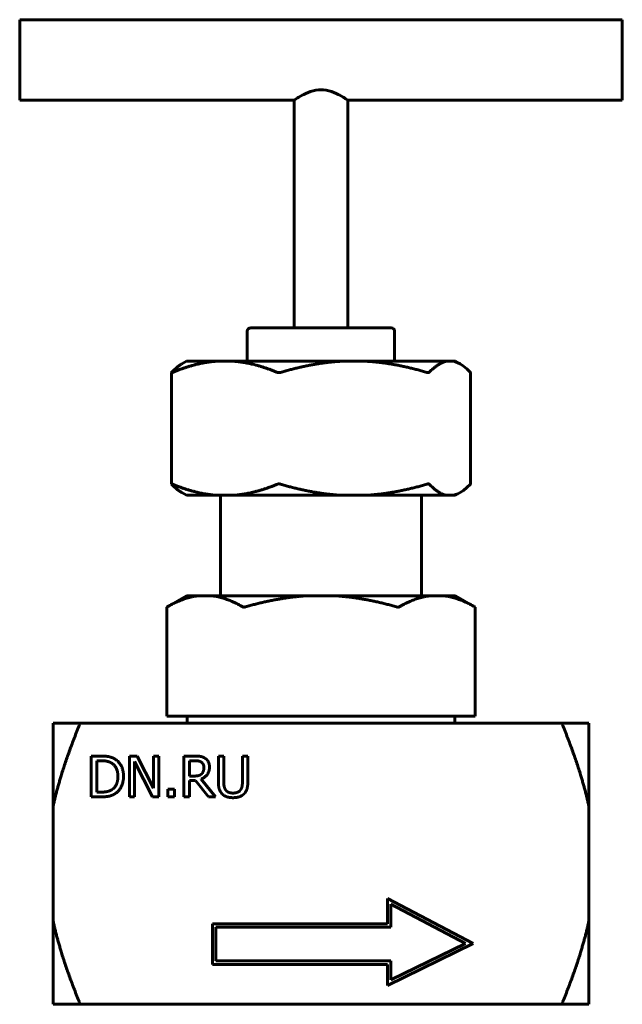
# Model space of a CAD drawing. Header units: millimetres. Extents: x 70 to 160, y 101 to 248.
import ezdxf

# ---------------------------------------------------------------- set-up
doc = ezdxf.new("R2010")
doc.units = ezdxf.units.MM
doc.linetypes.add('K5LT_BASIC', pattern=[0])
doc.layers.add('Системный слой (1)', color=7, linetype='Continuous', true_color=0x6c6c6c)

# ---------------------------------------------------------------- blocks, each defined once
blk = doc.blocks.new('U0')
at = {"layer": 'Системный слой (1)', "color": 143, "linetype": 'K5LT_BASIC', "lineweight": 60, "true_color": 0x33acca}
for p, q in [((69.89, 235.86), (110.89, 235.86)), ((118.89, 235.86), (159.89, 235.86))]:
    blk.add_line(p, q, dxfattribs=at)
blk = doc.blocks.new('U1')
at = {"layer": 'Системный слой (1)', "color": 143, "linetype": 'K5LT_BASIC', "lineweight": 60, "true_color": 0x33acca}
for p, q in [((69.89, 241.86), (69.89, 247.86)), ((69.89, 235.86), (69.89, 241.86))]:
    blk.add_line(p, q, dxfattribs=at)
blk = doc.blocks.new('U2')
at = {"layer": 'Системный слой (1)', "color": 143, "linetype": 'K5LT_BASIC', "lineweight": 60, "true_color": 0x33acca}
for p, q in [((92.56, 195.19), (92.56, 195.2)), ((92.56, 195.2), (92.56, 195.2)), ((92.56, 195.2), (92.57, 195.2)), ((92.56, 195.18), (92.56, 195.19)), ((92.57, 195.17), (92.56, 195.18)), ((92.56, 195.18), (92.56, 195.18)), ((92.56, 195.18), (92.56, 195.18)), ((92.57, 195.2), (92.57, 195.21)), ((92.57, 195.21), (92.58, 195.21)), ((92.57, 195.2), (92.57, 195.2)), ((92.57, 195.2), (92.57, 195.2)), ((92.58, 195.17), (92.57, 195.17)), ((92.57, 195.17), (92.57, 195.17)), ((92.57, 195.17), (92.57, 195.17)), ((92.57, 195.17), (92.57, 195.17)), ((92.61, 195.18), (92.58, 195.17)), ((92.64, 195.19), (92.61, 195.18)), ((92.65, 195.19), (92.64, 195.19)), ((92.66, 195.2), (92.65, 195.2)), ((92.65, 195.2), (92.65, 195.19)), ((92.7, 195.21), (92.66, 195.2)), ((92.66, 195.2), (92.66, 195.2))]:
    blk.add_line(p, q, dxfattribs=at)
blk = doc.blocks.new('U3')
at = {"layer": 'Системный слой (1)', "color": 143, "linetype": 'K5LT_BASIC', "lineweight": 60, "true_color": 0x33acca}
for p, q in [((92.56, 178.54), (92.57, 178.55)), ((92.56, 178.53), (92.56, 178.54)), ((92.56, 178.54), (92.56, 178.54)), ((92.57, 178.52), (92.56, 178.53)), ((92.56, 178.53), (92.56, 178.53)), ((92.56, 178.53), (92.56, 178.53)), ((92.56, 178.53), (92.56, 178.53)), ((92.56, 178.53), (92.56, 178.53)), ((92.57, 178.55), (92.57, 178.55)), ((92.57, 178.55), (92.58, 178.55)), ((92.58, 178.51), (92.57, 178.52)), ((92.58, 178.55), (92.58, 178.55)), ((92.58, 178.55), (92.59, 178.55)), ((92.59, 178.55), (92.61, 178.54)), ((92.61, 178.54), (92.66, 178.53)), ((92.66, 178.53), (92.66, 178.53)), ((92.66, 178.53), (92.67, 178.52)), ((92.67, 178.52), (92.67, 178.52)), ((92.67, 178.52), (92.69, 178.52)), ((92.69, 178.52), (92.7, 178.51))]:
    blk.add_line(p, q, dxfattribs=at)
blk = doc.blocks.new('U4')
at = {"layer": 'Системный слой (1)', "color": 143, "linetype": 'K5LT_BASIC', "lineweight": 60, "true_color": 0x33acca}
for p, q in [((136.17, 177.59), (136.68, 178)), ((136.68, 178), (137.21, 178.51)), ((134.66, 176.86), (135, 176.95)), ((135, 176.95), (135.34, 177.09)), ((135.34, 177.09), (135.68, 177.26)), ((135.68, 177.26), (136.17, 177.59))]:
    blk.add_line(p, q, dxfattribs=at)
blk = doc.blocks.new('U5')
at = {"layer": 'Системный слой (1)', "color": 143, "linetype": 'K5LT_BASIC', "lineweight": 60, "true_color": 0x33acca}
for p, q in [((135, 196.77), (134.66, 196.86)), ((135.34, 196.64), (135, 196.77)), ((135.68, 196.46), (135.34, 196.64)), ((136.17, 196.14), (135.68, 196.46)), ((136.68, 195.72), (136.17, 196.14)), ((137.21, 195.21), (136.68, 195.72))]:
    blk.add_line(p, q, dxfattribs=at)
blk = doc.blocks.new('U6')
at = {"layer": 'Системный слой (1)', "color": 143, "linetype": 'K5LT_BASIC', "lineweight": 60, "true_color": 0x33acca}
for p, q in [((159.89, 247.86), (159.89, 241.86)), ((159.89, 241.86), (159.89, 235.86))]:
    blk.add_line(p, q, dxfattribs=at)

msp = doc.modelspace()

# ---------------------------------------------------------------- linework, layer by layer
at = {"layer": 'Системный слой (1)', "color": 143, "linetype": 'K5LT_BASIC', "lineweight": 60, "true_color": 0x33acca}
for p, q in [((69.89, 247.86), (159.89, 247.86)), ((110.89, 201.86), (110.89, 235.86)), ((118.89, 201.86), (118.89, 235.86)), ((125.39, 201.86), (104.39, 201.86)), ((103.89, 196.86), (103.89, 201.36)), ((125.89, 196.86), (125.89, 201.36)), ((94.8, 196.86), (94.1, 196.46)), ((94.8, 196.86), (99.19, 196.86)), ((99.19, 196.86), (101.89, 196.86)), ((101.89, 196.86), (117.9, 196.86)), ((117.9, 196.86), (121.66, 196.86)), ((121.66, 196.86), (133.6, 196.86)), ((133.6, 196.86), (134.66, 196.86)), ((134.66, 196.86), (134.99, 196.86)), ((134.99, 196.86), (135.68, 196.46)), ((92.56, 178.54), (92.56, 195.18)), ((137.23, 178.54), (137.23, 195.18)), ((94.8, 176.86), (94.1, 177.26)), ((99.19, 176.86), (94.8, 176.86)), ((99.19, 176.86), (101.89, 176.86)), ((99.89, 161.86), (99.89, 176.86)), ((117.9, 176.86), (101.89, 176.86)), ((117.9, 176.86), (121.66, 176.86)), ((133.6, 176.86), (121.66, 176.86)), ((129.89, 161.86), (129.89, 176.86)), ((133.6, 176.86), (134.66, 176.86)), ((134.99, 176.86), (134.66, 176.86)), ((134.99, 176.86), (135.68, 177.26)), ((94.8, 161.86), (91.88, 160.17)), ((94.8, 161.86), (96.6, 161.86)), ((96.6, 161.86), (98.54, 161.86)), ((98.54, 161.86), (112.95, 161.86)), ((112.95, 161.86), (116.83, 161.86)), ((116.83, 161.86), (131.24, 161.86)), ((131.24, 161.86), (133.18, 161.86)), ((133.18, 161.86), (134.99, 161.86)), ((134.99, 161.86), (137.91, 160.17)), ((91.94, 160.21), (91.88, 160.17)), ((91.88, 143.86), (91.88, 160.17)), ((137.91, 160.17), (137.84, 160.21)), ((137.91, 143.86), (137.91, 160.17)), ((74.89, 130.48), (74.89, 142.86)), ((74.89, 142.86), (78.73, 142.86)), ((151.05, 142.86), (78.73, 142.86)), ((91.88, 143.86), (91.94, 143.86)), ((91.94, 143.86), (97.57, 143.86)), ((94.89, 142.86), (94.89, 143.86)), ((97.57, 143.86), (103.2, 143.86)), ((103.2, 143.86), (103.63, 143.86)), ((103.63, 143.86), (114.89, 143.86)), ((114.89, 143.86), (126.15, 143.86)), ((126.15, 143.86), (126.58, 143.86)), ((126.58, 143.86), (132.21, 143.86)), ((132.21, 143.86), (137.84, 143.86)), ((134.89, 142.86), (134.89, 143.86)), ((137.84, 143.86), (137.91, 143.86)), ((151.05, 142.86), (154.89, 142.86)), ((154.89, 142.86), (154.89, 130.48)), ((80.59, 131.83), (80.59, 137.93)), ((80.59, 137.93), (81.98, 137.93)), ((82.02, 137.23), (81.41, 137.23)), ((81.41, 137.23), (81.41, 132.54)), ((86.28, 137.93), (87.44, 137.93)), ((86.28, 131.83), (86.28, 137.93)), ((89.74, 131.83), (87.04, 137.09)), ((87.04, 137.09), (87.04, 131.83)), ((87.44, 137.93), (89.89, 133.11)), ((89.89, 133.11), (89.89, 137.93)), ((89.89, 137.93), (90.65, 137.93)), ((90.65, 137.93), (90.65, 131.83)), ((94.43, 137.93), (96, 137.93)), ((94.43, 131.83), (94.43, 137.93)), ((95.24, 137.23), (95.24, 134.94)), ((96.04, 137.23), (95.24, 137.23)), ((99.56, 137.93), (100.37, 137.93)), ((99.56, 134.13), (99.56, 137.93)), ((100.37, 137.93), (100.37, 134.13)), ((103.16, 134.11), (103.16, 137.93)), ((103.16, 137.93), (103.97, 137.93)), ((103.97, 137.93), (103.97, 134.13)), ((95.24, 134.94), (95.95, 134.94)), ((96.17, 134.26), (95.24, 134.26)), ((95.24, 134.26), (95.24, 131.83)), ((98.09, 131.83), (96.17, 134.26)), ((96.98, 134.49), (99.15, 131.83)), ((81.41, 132.54), (82.02, 132.54)), ((92.04, 131.83), (92.04, 133)), ((92.04, 133), (93.02, 133)), ((93.02, 133), (93.02, 131.83)), ((82, 131.83), (80.59, 131.83)), ((87.04, 131.83), (86.28, 131.83)), ((90.65, 131.83), (89.74, 131.83)), ((93.02, 131.83), (92.04, 131.83)), ((95.24, 131.83), (94.43, 131.83)), ((99.15, 131.83), (98.09, 131.83)), ((74.89, 130.48), (74.89, 113.25)), ((154.89, 130.48), (154.89, 113.25)), ((124.8, 116.68), (137.63, 109.93)), ((124.8, 112.9), (124.8, 116.68)), ((136.47, 109.95), (125.32, 115.82)), ((125.32, 115.82), (125.32, 112.38)), ((74.89, 100.86), (74.89, 113.25)), ((154.89, 113.25), (154.89, 100.86)), ((98.68, 106.81), (98.68, 112.9)), ((98.68, 112.9), (124.8, 112.9)), ((99.21, 112.38), (99.21, 107.33)), ((125.32, 112.38), (99.21, 112.38)), ((137.63, 109.93), (124.8, 103.66)), ((125.32, 104.5), (136.47, 109.95)), ((99.21, 107.33), (125.32, 107.33)), ((125.32, 107.33), (125.32, 104.5)), ((124.8, 106.81), (98.68, 106.81)), ((124.8, 103.66), (124.8, 106.81)), ((78.73, 100.86), (74.89, 100.86)), ((78.73, 100.86), (151.05, 100.86)), ((154.89, 100.86), (151.05, 100.86))]:
    msp.add_line(p, q, dxfattribs=at)
for centre, start, end in [((104.39, 201.36), 90, 180), ((125.39, 201.36), 0, 90)]:
    msp.add_arc(centre, 0.5, start, end, dxfattribs=at)
for points, knots in [([(114.89, 237.39), (114.37, 237.39), (113.83, 237.29), (112.85, 236.97), (112.41, 236.76), (111.72, 236.39), (111.41, 236.2), (111, 235.94), (110.89, 235.86), (110.89, 235.86)], [0, 0, 0, 0, 0.1578109, 0.1578109, 0.3156219, 0.3156219, 0.4716967, 0.4716967, 0.6277715, 0.6277715, 0.6277715, 0.6277715]), ([(118.89, 235.86), (118.89, 235.86), (118.78, 235.94), (118.37, 236.2), (118.06, 236.39), (117.37, 236.76), (116.93, 236.97), (115.96, 237.29), (115.42, 237.39), (114.89, 237.39)], [1.8833205, 1.8833205, 1.8833205, 1.8833205, 2.0393893, 2.0393893, 2.1954641, 2.1954641, 2.353275, 2.353275, 2.5110859, 2.5110859, 2.5110859, 2.5110859]), ([(108.86, 195.21), (108.84, 195.21), (108.82, 195.2), (108.74, 195.18), (108.67, 195.17), (108.54, 195.17), (108.48, 195.18), (108.41, 195.2), (108.39, 195.21), (108.38, 195.21)], [0.21713327, 0.21713327, 0.21713327, 0.21713327, 0.2229146, 0.2229146, 0.24267095, 0.24267095, 0.2624273, 0.2624273, 0.26820863, 0.26820863, 0.26820863, 0.26820863]), ([(131.05, 195.21), (131.05, 195.21), (131.04, 195.2), (131.01, 195.18), (130.97, 195.17), (130.87, 195.17), (130.82, 195.18), (130.73, 195.2), (130.71, 195.21), (130.7, 195.21)], [0.21713327, 0.21713327, 0.21713327, 0.21713327, 0.2229146, 0.2229146, 0.24267095, 0.24267095, 0.2624273, 0.2624273, 0.26820863, 0.26820863, 0.26820863, 0.26820863]), ([(137.23, 195.18), (137.23, 195.19), (137.22, 195.19), (137.22, 195.2), (137.21, 195.21), (137.21, 195.21)], [0.25474548, 0.25474548, 0.25474548, 0.25474548, 0.2624273, 0.2624273, 0.26820863, 0.26820863, 0.26820863, 0.26820863]), ([(108.38, 178.51), (108.39, 178.52), (108.41, 178.52), (108.48, 178.54), (108.54, 178.55), (108.67, 178.55), (108.74, 178.54), (108.82, 178.52), (108.84, 178.52), (108.86, 178.51)], [0.05691619, 0.05691619, 0.05691619, 0.05691619, 0.06269753, 0.06269753, 0.08245388, 0.08245388, 0.10221022, 0.10221022, 0.10799156, 0.10799156, 0.10799156, 0.10799156]), ([(130.7, 178.51), (130.71, 178.52), (130.73, 178.52), (130.82, 178.54), (130.87, 178.55), (130.97, 178.55), (131.01, 178.54), (131.04, 178.52), (131.05, 178.52), (131.05, 178.51)], [0.05691619, 0.05691619, 0.05691619, 0.05691619, 0.06269753, 0.06269753, 0.08245388, 0.08245388, 0.10221022, 0.10221022, 0.10799156, 0.10799156, 0.10799156, 0.10799156]), ([(137.21, 178.51), (137.21, 178.52), (137.22, 178.52), (137.22, 178.53), (137.23, 178.54), (137.23, 178.54)], [0.05691619, 0.05691619, 0.05691619, 0.05691619, 0.06269753, 0.06269753, 0.07037915, 0.07037915, 0.07037915, 0.07037915]), ([(103.63, 160.21), (103.61, 160.21), (103.59, 160.2), (103.51, 160.18), (103.44, 160.17), (103.33, 160.17), (103.27, 160.18), (103.22, 160.2), (103.21, 160.21), (103.2, 160.21)], [0.21713327, 0.21713327, 0.21713327, 0.21713327, 0.2229146, 0.2229146, 0.24267095, 0.24267095, 0.2624273, 0.2624273, 0.26820863, 0.26820863, 0.26820863, 0.26820863]), ([(126.58, 160.21), (126.57, 160.21), (126.56, 160.2), (126.51, 160.18), (126.46, 160.17), (126.34, 160.17), (126.28, 160.18), (126.19, 160.2), (126.17, 160.21), (126.15, 160.21)], [0.21713327, 0.21713327, 0.21713327, 0.21713327, 0.2229146, 0.2229146, 0.24267095, 0.24267095, 0.2624273, 0.2624273, 0.26820863, 0.26820863, 0.26820863, 0.26820863]), ([(78.73, 142.86), (78.75, 142.86), (78.78, 142.85), (78.81, 142.8), (78.81, 142.76), (78.81, 142.67), (78.81, 142.61), (78.78, 142.49), (78.75, 142.42), (78.73, 142.36)], [0.04326975, 0.04326975, 0.04326975, 0.04326975, 0.06249895, 0.06249895, 0.0821926, 0.0821926, 0.10188625, 0.10188625, 0.12111545, 0.12111545, 0.12111545, 0.12111545]), ([(151.05, 142.36), (151.03, 142.42), (151.01, 142.49), (150.98, 142.61), (150.97, 142.67), (150.97, 142.76), (150.98, 142.8), (151.01, 142.85), (151.03, 142.86), (151.05, 142.86)], [0.20400781, 0.20400781, 0.20400781, 0.20400781, 0.22323701, 0.22323701, 0.24293066, 0.24293066, 0.26262431, 0.26262431, 0.28185351, 0.28185351, 0.28185351, 0.28185351]), ([(78.73, 101.36), (78.75, 101.3), (78.78, 101.24), (78.81, 101.11), (78.81, 101.05), (78.81, 100.96), (78.81, 100.92), (78.78, 100.87), (78.75, 100.86), (78.73, 100.86)], [0.04326975, 0.04326975, 0.04326975, 0.04326975, 0.06249895, 0.06249895, 0.0821926, 0.0821926, 0.10188625, 0.10188625, 0.12111545, 0.12111545, 0.12111545, 0.12111545]), ([(151.05, 100.86), (151.03, 100.86), (151.01, 100.87), (150.98, 100.92), (150.97, 100.96), (150.97, 101.05), (150.98, 101.11), (151.01, 101.24), (151.03, 101.3), (151.05, 101.36)], [0.20400781, 0.20400781, 0.20400781, 0.20400781, 0.22323701, 0.22323701, 0.24293066, 0.24293066, 0.26262431, 0.26262431, 0.28185351, 0.28185351, 0.28185351, 0.28185351])]:
    msp.add_open_spline(points, degree=3, knots=knots, dxfattribs=at)
for points, weights in [([(92.58, 195.21), (93.38, 196.04), (94.1, 196.46)], [1.00137421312, 1.01514711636, 1.01238353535]), ([(99.19, 196.86), (96.16, 196.62), (92.7, 195.21)], [1, 1.02498423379, 1.00137421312]), ([(108.38, 195.21), (104.92, 196.62), (101.89, 196.86)], [1.00137421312, 1.02498423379, 1]), ([(117.9, 196.86), (113.68, 196.62), (108.86, 195.21)], [1, 1.02498423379, 1.00137421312]), ([(130.7, 195.21), (125.88, 196.62), (121.66, 196.86)], [1.00137421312, 1.02498423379, 1]), ([(133.6, 196.86), (132.41, 196.62), (131.05, 195.21)], [1, 1.02498423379, 1.00137421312]), ([(94.1, 177.26), (93.38, 177.68), (92.58, 178.51)], [1.01238353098, 1.01514712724, 1.00137421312]), ([(92.7, 178.51), (96.16, 177.1), (99.19, 176.86)], [1.00137421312, 1.02498423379, 1]), ([(101.89, 176.86), (104.92, 177.1), (108.38, 178.51)], [1, 1.02498423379, 1.00137421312]), ([(108.86, 178.51), (113.68, 177.1), (117.9, 176.86)], [1.00137421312, 1.02498423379, 1]), ([(121.66, 176.86), (125.88, 177.1), (130.7, 178.51)], [1, 1.02498423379, 1.00137421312]), ([(131.05, 178.51), (132.41, 177.1), (133.6, 176.86)], [1.00137421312, 1.02498423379, 1]), ([(96.6, 161.86), (94.43, 161.62), (91.94, 160.21)], [1, 1.02498423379, 1.00137421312]), ([(103.2, 160.21), (100.72, 161.62), (98.54, 161.86)], [1.00137421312, 1.02498423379, 1]), ([(112.95, 161.86), (108.6, 161.62), (103.63, 160.21)], [1, 1.02498423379, 1.00137421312]), ([(126.15, 160.21), (121.18, 161.62), (116.83, 161.86)], [1.00137421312, 1.02498423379, 1]), ([(131.24, 161.86), (129.07, 161.62), (126.58, 160.21)], [1, 1.02498423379, 1.00137421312]), ([(137.84, 160.21), (135.36, 161.62), (133.18, 161.86)], [1.00137421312, 1.02498423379, 1]), ([(78.73, 142.36), (76.03, 135.66), (74.89, 130.48)], [1.0019615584, 1.02814587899, 1]), ([(154.89, 130.48), (153.76, 135.66), (151.05, 142.36)], [1, 1.02814587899, 1.0019615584]), ([(74.89, 113.25), (76.03, 108.06), (78.73, 101.36)], [1, 1.02814587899, 1.0019615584]), ([(151.05, 101.36), (153.76, 108.06), (154.89, 113.25)], [1.0019615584, 1.02814587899, 1])]:
    msp.add_rational_spline(points, weights, degree=2, dxfattribs=at)
for points in [[(81.98, 137.93), (82.84, 137.93), (83.82, 137.68), (84.17, 137.45)], [(83.63, 136.87), (83.31, 137.06), (82.57, 137.23), (82.02, 137.23)], [(84.56, 134.89), (84.56, 135.59), (84.09, 136.59), (83.63, 136.87)], [(84.17, 137.45), (84.76, 137.06), (85.4, 135.77), (85.4, 134.88)], [(96, 137.93), (96.52, 137.93), (97.23, 137.82), (97.55, 137.61)], [(97.01, 137.03), (96.84, 137.14), (96.38, 137.23), (96.04, 137.23)], [(97.4, 136.21), (97.4, 136.48), (97.21, 136.89), (97.01, 137.03)], [(97.55, 137.61), (97.87, 137.41), (98.24, 136.76), (98.24, 136.28)], [(95.95, 134.94), (96.3, 134.94), (96.86, 135.06), (97.05, 135.26)], [(98.24, 136.28), (98.24, 135.61), (97.56, 134.71), (96.98, 134.49)], [(97.05, 135.26), (97.23, 135.42), (97.4, 135.9), (97.4, 136.21)], [(83.71, 132.94), (84.13, 133.23), (84.56, 134.18), (84.56, 134.89)], [(85.4, 134.88), (85.4, 134.04), (84.73, 132.7), (84.16, 132.32)], [(100.14, 132.27), (99.82, 132.59), (99.56, 133.48), (99.56, 134.13)], [(100.37, 134.13), (100.37, 133.7), (100.48, 133.13), (100.63, 132.9)], [(102.9, 132.9), (103.05, 133.13), (103.16, 133.7), (103.16, 134.11)], [(103.97, 134.13), (103.97, 133.49), (103.71, 132.58), (103.39, 132.27)], [(84.16, 132.32), (83.69, 132.03), (82.74, 131.83), (82, 131.83)], [(82.02, 132.54), (82.56, 132.54), (83.38, 132.71), (83.71, 132.94)], [(100.63, 132.9), (100.79, 132.65), (101.36, 132.4), (101.76, 132.4)], [(101.76, 132.4), (102.14, 132.4), (102.74, 132.65), (102.9, 132.9)], [(101.76, 131.71), (101.22, 131.71), (100.42, 131.99), (100.14, 132.27)], [(103.39, 132.27), (103.1, 131.98), (102.32, 131.71), (101.76, 131.71)]]:
    msp.add_open_spline(points, degree=2, dxfattribs=at)

# ---------------------------------------------------------------- block references
at = {"layer": 'Системный слой (1)'}
for name in ['U1', 'U6', 'U0', 'U5', 'U2', 'U3', 'U4']:
    msp.add_blockref(name, (0, 0), dxfattribs=at)

doc.saveas('drawing.dxf')
